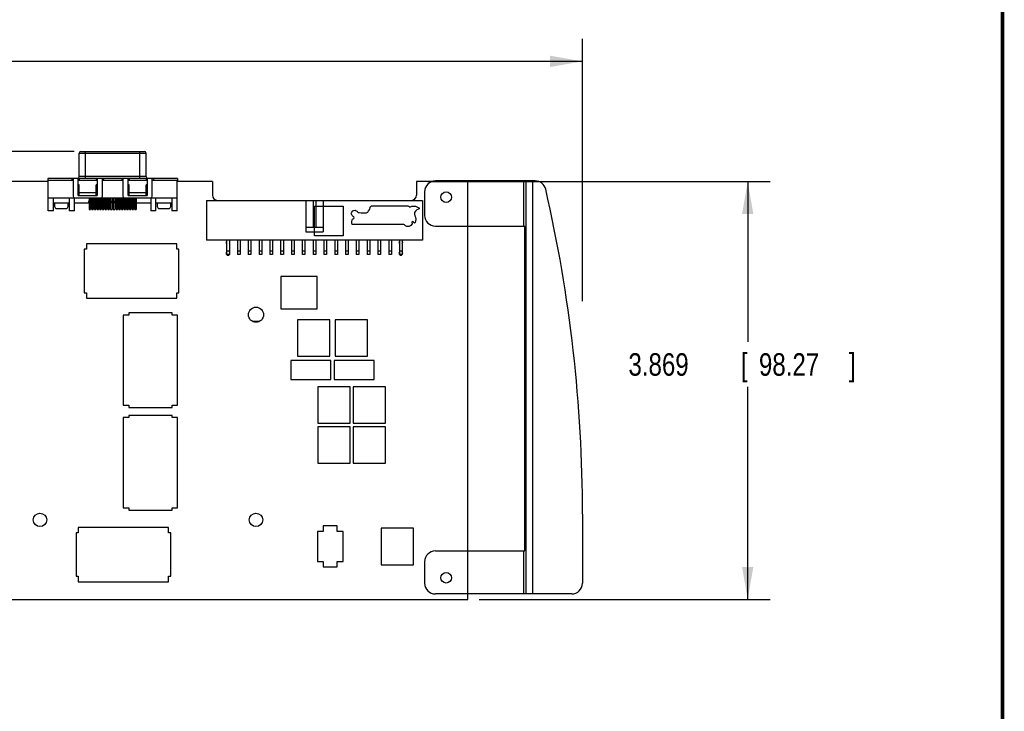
# Model space of a CAD drawing. Header units: inches. Extents: x 0.2 to 16.8, y 0.1 to 10.8.
# Tile 19 of 20: x 11.3 to 16.8, y 3 to 6.8. Entities that reach past the tile are written whole.
import ezdxf

# ---------------------------------------------------------------- set-up
doc = ezdxf.new("R2010")
doc.units = ezdxf.units.IN
doc.header["$LTSCALE"] = 0.935
doc.header["$MEASUREMENT"] = 0
doc.layers.get('0').update_dxf_attribs({"linetype": 'CONTINUOUS'})
doc.layers.add('DIMENSIONS', color=7, linetype='CONTINUOUS')
doc.styles.get("Standard").update_dxf_attribs({"font": 'txt', "width": 0.8})
doc.dimstyles.new('DIMSTYLE_1', dxfattribs={"dimtxt": 0.125, "dimasz": 0.18, "dimexe": 0.18, "dimexo": 0.0625, "dimgap": 0.09, "dimtad": 0, "dimtih": 1, "dimtoh": 1, "dimdec": 3, "dimlfac": 1.666667, "dimzin": 4, "dimdsep": 46, "dimtxsty": 'STANDARD', "dimblk": '_FILLED', "dimblk1": '_FILLED', "dimblk2": '_FILLED', "dimcen": 0.09, "dimadec": 0, "dimazin": 0, "dimtp": 0.001, "dimtm": 0.001, "dimtfac": 1, "dimtdec": 3, "dimtofl": 0, "dimtmove": 0, "dimatfit": 3, "dimldrblk": '_FILLED', "dimfxl": 1, "dimtolj": 1, "dimtzin": 4, "dimarcsym": 0})

# ---------------------------------------------------------------- blocks, each defined once
blk = doc.blocks.new('_FILLED')
at = {"color": 0, "linetype": 'BYBLOCK'}
blk.add_solid([(0, 0), (-1, 0.174), (-1, -0.174)], dxfattribs=at)
blk = doc.blocks.new('*D0')
at = {"layer": 'DIMENSIONS', "color": 2, "linetype": 'CONTINUOUS'}
for p, q in [((5.9837, 5.6404), (5.9837, 6.7056)), ((14.4167, 5.2487), (14.4167, 6.7056)), ((5.9837, 6.5806), (9.3754, 6.5806)), ((14.4167, 6.5806), (10.7254, 6.5806))]:
    blk.add_line(p, q, dxfattribs=at)
at = {"layer": 'DIMENSIONS', "color": 2, "linetype": 'CONTINUOUS', "xscale": 0.18, "yscale": 0.18, "zscale": 0.18, "rotation": 180}
blk.add_blockref('_FILLED', (5.9837, 6.5806), dxfattribs=at)
at = {"layer": 'DIMENSIONS', "color": 2, "linetype": 'CONTINUOUS', "xscale": 0.18, "yscale": 0.18, "zscale": 0.18}
blk.add_blockref('_FILLED', (14.4167, 6.5806), dxfattribs=at)
at = {"layer": 'DIMENSIONS', "color": 2, "linetype": 'CONTINUOUS', "width": 0.8}
for s, p in [('14.055', (9.4379, 6.5181)), ('[', (10.1629, 6.5181)), ('357', (10.2629, 6.5181)), (']', (10.5629, 6.5181))]:
    blk.add_text(s, height=0.125, dxfattribs=at).set_placement(p)
blk = doc.blocks.new('*D1')
at = {"layer": 'DIMENSIONS', "color": 2, "linetype": 'CONTINUOUS'}
for p, q in [((13.557, 5.9127), (15.4595, 5.9127)), ((15.3345, 5.9127), (15.3345, 5.0215)), ((15.3345, 3.5913), (15.3345, 4.7715)), ((13.842, 3.5913), (15.4595, 3.5913))]:
    blk.add_line(p, q, dxfattribs=at)
at = {"layer": 'DIMENSIONS', "color": 2, "linetype": 'CONTINUOUS', "xscale": 0.18, "yscale": 0.18, "zscale": 0.18}
for p, rotation in [((15.3345, 5.9127), 90), ((15.3345, 3.5913), 270)]:
    blk.add_blockref('_FILLED', p, dxfattribs=dict(at, rotation=rotation))
at = {"layer": 'DIMENSIONS', "color": 2, "linetype": 'CONTINUOUS', "width": 0.8}
for s, p in [('3.869', (14.672, 4.834)), ('[', (15.297, 4.834)), ('98.27', (15.397, 4.834)), (']', (15.897, 4.834))]:
    blk.add_text(s, height=0.125, dxfattribs=at).set_placement(p)
blk = doc.blocks.new('*D5')
at = {"layer": 'DIMENSIONS', "color": 2, "linetype": 'CONTINUOUS'}
for p, q in [((5.3919, 6.5806), (5.2147, 6.5806)), ((5.3919, 6.0806), (5.3919, 6.5806)), ((11.5936, 6.0806), (5.2669, 6.0806)), ((6.3472, 3.3963), (5.2669, 3.3963)), ((5.3919, 3.3963), (5.3919, 3.0363))]:
    blk.add_line(p, q, dxfattribs=at)
at = {"layer": 'DIMENSIONS', "color": 2, "linetype": 'CONTINUOUS', "xscale": 0.18, "yscale": 0.18, "zscale": 0.18}
for p, rotation in [((5.3919, 6.0806), 270), ((5.3919, 3.3963), 90)]:
    blk.add_blockref('_FILLED', p, dxfattribs=dict(at, rotation=rotation))
at = {"layer": 'DIMENSIONS', "color": 2, "linetype": 'CONTINUOUS', "width": 0.8}
for s, p in [('4.474', (3.7272, 6.5181)), ('[', (4.3522, 6.5181)), ('113.64', (4.4522, 6.5181)), (']', (5.0522, 6.5181))]:
    blk.add_text(s, height=0.125, dxfattribs=at).set_placement(p)

msp = doc.modelspace()

# ---------------------------------------------------------------- linework, layer by layer
at = {"color": 7, "linetype": 'CONTINUOUS'}
for p, q in [((11.63015, 6.08061), (11.9833, 6.08061)), ((11.65613, 5.93061), (11.65613, 6.08061)), ((11.95732, 5.93061), (11.95732, 6.08061)), ((11.6207, 5.94006), (11.6207, 6.07117)), ((11.6207, 6.07117), (11.99275, 6.07117)), ((11.99275, 5.94006), (11.99275, 6.07117)), ((11.44909, 5.91266), (6.72773, 5.91266)), ((11.44673, 5.93061), (11.44673, 5.9188)), ((12.16673, 5.93061), (11.44673, 5.93061)), ((11.58645, 5.9188), (11.44673, 5.9188)), ((11.44909, 5.75061), (11.44909, 5.9188)), ((11.58054, 5.93061), (11.58054, 5.9188)), ((11.58645, 5.93061), (11.58645, 5.83093)), ((11.6148, 5.83565), (11.6148, 5.93061)), ((11.7211, 5.9188), (11.6148, 5.9188)), ((11.99275, 5.94006), (11.6207, 5.94006)), ((11.6207, 5.93061), (11.6207, 5.9188)), ((11.71519, 5.93061), (11.71519, 5.9188)), ((11.7211, 5.93061), (11.7211, 5.83565)), ((11.74944, 5.83093), (11.74944, 5.93061)), ((11.86401, 5.9188), (11.74944, 5.9188)), ((11.75535, 5.93061), (11.75535, 5.9188)), ((11.8581, 5.93061), (11.8581, 5.9188)), ((11.86401, 5.93061), (11.86401, 5.83093)), ((11.89235, 5.83565), (11.89235, 5.93061)), ((11.99865, 5.9188), (11.89235, 5.9188)), ((11.89826, 5.93061), (11.89826, 5.9188)), ((11.99275, 5.93061), (11.99275, 5.9188)), ((11.99865, 5.93061), (11.99865, 5.83565)), ((12.027, 5.83093), (12.027, 5.93061)), ((12.16673, 5.9188), (12.027, 5.9188)), ((12.03291, 5.93061), (12.03291, 5.9188)), ((12.16436, 5.75061), (12.16436, 5.9188)), ((12.36053, 5.91266), (12.16436, 5.91266)), ((12.16673, 5.93061), (12.16673, 5.9188)), ((12.36053, 5.91266), (12.36053, 5.83646)), ((13.58024, 5.91266), (13.49453, 5.91266)), ((13.49453, 5.91266), (13.49453, 5.83646)), ((14.15391, 5.91626), (13.59953, 5.91626)), ((13.77953, 3.59126), (13.77953, 5.91626)), ((14.08935, 5.91626), (14.08935, 5.66486)), ((14.10177, 5.91626), (14.10177, 3.62126)), ((14.13897, 5.91626), (14.13897, 3.62126)), ((11.6207, 5.89471), (11.6148, 5.89471)), ((11.6207, 5.83565), (11.6207, 5.89471)), ((11.7211, 5.89471), (11.71519, 5.89471)), ((11.71519, 5.83565), (11.71519, 5.89471)), ((11.89826, 5.89471), (11.89235, 5.89471)), ((11.89826, 5.83565), (11.89826, 5.89471)), ((11.99865, 5.89471), (11.99275, 5.89471)), ((11.99275, 5.83565), (11.99275, 5.89471)), ((13.53953, 5.85626), (13.53953, 5.72486)), ((11.44909, 5.82148), (11.59458, 5.82148)), ((11.47743, 5.75061), (11.47743, 5.82148)), ((11.56602, 5.82148), (11.56602, 5.75061)), ((11.59436, 5.75061), (11.59436, 5.82148)), ((11.5959, 5.82148), (12.01755, 5.82148)), ((11.6148, 5.83565), (11.7211, 5.83565)), ((11.71519, 5.84983), (11.6207, 5.84983)), ((11.67515, 5.79313), (11.67527, 5.80494)), ((11.67539, 5.82148), (11.67539, 5.75676)), ((11.67539, 5.80022), (11.68318, 5.80022)), ((11.68318, 5.82148), (11.68318, 5.75676)), ((11.68342, 5.79313), (11.6833, 5.80494)), ((11.69015, 5.79313), (11.69027, 5.80494)), ((11.69039, 5.82148), (11.69039, 5.75676)), ((11.69039, 5.80022), (11.69818, 5.80022)), ((11.69818, 5.82148), (11.69818, 5.75676)), ((11.69842, 5.79313), (11.6983, 5.80494)), ((11.70515, 5.79313), (11.70527, 5.80494)), ((11.70539, 5.82148), (11.70539, 5.75676)), ((11.70539, 5.80022), (11.71318, 5.80022)), ((11.71318, 5.82148), (11.71318, 5.75676)), ((11.71342, 5.79313), (11.7133, 5.80494)), ((11.72015, 5.79313), (11.72027, 5.80494)), ((11.72039, 5.82148), (11.72039, 5.75676)), ((11.72039, 5.80022), (11.72818, 5.80022)), ((11.72818, 5.82148), (11.72818, 5.75676)), ((11.72842, 5.79313), (11.7283, 5.80494)), ((11.73515, 5.79313), (11.73527, 5.80494)), ((11.73539, 5.82148), (11.73539, 5.75676)), ((11.73539, 5.80022), (11.74318, 5.80022)), ((11.74318, 5.82148), (11.74318, 5.75676)), ((11.74342, 5.79313), (11.7433, 5.80494)), ((11.75015, 5.79313), (11.75027, 5.80494)), ((11.75039, 5.82148), (11.75039, 5.75676)), ((11.75039, 5.80022), (11.75818, 5.80022)), ((11.75818, 5.82148), (11.75818, 5.75676)), ((11.75842, 5.79313), (11.7583, 5.80494)), ((11.76515, 5.79313), (11.76527, 5.80494)), ((11.76539, 5.82148), (11.76539, 5.75676)), ((11.76539, 5.80022), (11.77318, 5.80022)), ((11.77318, 5.82148), (11.77318, 5.75676)), ((11.77342, 5.79313), (11.7733, 5.80494)), ((11.78015, 5.79313), (11.78027, 5.80494)), ((11.78039, 5.82148), (11.78039, 5.75676)), ((11.78039, 5.80022), (11.78818, 5.80022)), ((11.78818, 5.82148), (11.78818, 5.75676)), ((11.78842, 5.79313), (11.7883, 5.80494)), ((11.79515, 5.79313), (11.79527, 5.80494)), ((11.79539, 5.82148), (11.79539, 5.75676)), ((11.79539, 5.80022), (11.80318, 5.80022)), ((11.80318, 5.82148), (11.80318, 5.75676)), ((11.80342, 5.79313), (11.8033, 5.80494)), ((11.81015, 5.79313), (11.81027, 5.80494)), ((11.81039, 5.82148), (11.81039, 5.75676)), ((11.81039, 5.80022), (11.81818, 5.80022)), ((11.81818, 5.82148), (11.81818, 5.75676)), ((11.81842, 5.79313), (11.8183, 5.80494)), ((11.82515, 5.79313), (11.82527, 5.80494)), ((11.82539, 5.82148), (11.82539, 5.75676)), ((11.82539, 5.80022), (11.83318, 5.80022)), ((11.83318, 5.82148), (11.83318, 5.75676)), ((11.83342, 5.79313), (11.8333, 5.80494)), ((11.84015, 5.79313), (11.84027, 5.80494)), ((11.84039, 5.82148), (11.84039, 5.75676)), ((11.84039, 5.80022), (11.84818, 5.80022)), ((11.84818, 5.82148), (11.84818, 5.75676)), ((11.84842, 5.79313), (11.8483, 5.80494)), ((11.85515, 5.79313), (11.85527, 5.80494)), ((11.85539, 5.82148), (11.85539, 5.75676)), ((11.85539, 5.80022), (11.86318, 5.80022)), ((11.86318, 5.82148), (11.86318, 5.75676)), ((11.86342, 5.79313), (11.8633, 5.80494)), ((11.87015, 5.79313), (11.87027, 5.80494)), ((11.87039, 5.82148), (11.87039, 5.75676)), ((11.87039, 5.80022), (11.87818, 5.80022)), ((11.87818, 5.82148), (11.87818, 5.75676)), ((11.87842, 5.79313), (11.8783, 5.80494)), ((11.88515, 5.79313), (11.88527, 5.80494)), ((11.88539, 5.82148), (11.88539, 5.75676)), ((11.88539, 5.80022), (11.89318, 5.80022)), ((11.89235, 5.83565), (11.99865, 5.83565)), ((11.89318, 5.82148), (11.89318, 5.75676)), ((11.89342, 5.79313), (11.8933, 5.80494)), ((11.99275, 5.84983), (11.89826, 5.84983)), ((11.90015, 5.79313), (11.90027, 5.80494)), ((11.90039, 5.82148), (11.90039, 5.75676)), ((11.90039, 5.80022), (11.90818, 5.80022)), ((11.90818, 5.82148), (11.90818, 5.75676)), ((11.90842, 5.79313), (11.9083, 5.80494)), ((11.91515, 5.79313), (11.91527, 5.80494)), ((11.91539, 5.82148), (11.91539, 5.75676)), ((11.91539, 5.80022), (11.92318, 5.80022)), ((11.92318, 5.82148), (11.92318, 5.75676)), ((11.92342, 5.79313), (11.9233, 5.80494)), ((11.93015, 5.79313), (11.93027, 5.80494)), ((11.93039, 5.82148), (11.93039, 5.75676)), ((11.93039, 5.80022), (11.93818, 5.80022)), ((11.93818, 5.82148), (11.93818, 5.75676)), ((11.93842, 5.79313), (11.9383, 5.80494)), ((12.01887, 5.82148), (12.16436, 5.82148)), ((12.01909, 5.82148), (12.01909, 5.75061)), ((12.04743, 5.75061), (12.04743, 5.82148)), ((12.13602, 5.82148), (12.13602, 5.75061)), ((12.32753, 5.80826), (13.52753, 5.80826)), ((12.32753, 5.80826), (12.32753, 5.58626)), ((12.87953, 5.80826), (12.87953, 5.63426)), ((12.92003, 5.80826), (12.92003, 5.65826)), ((12.93503, 5.80826), (12.93503, 5.65826)), ((12.97553, 5.80826), (12.97553, 5.63426)), ((13.52753, 5.80826), (13.52753, 5.58626)), ((11.47743, 5.75061), (11.44909, 5.75061)), ((11.56602, 5.79313), (11.47743, 5.79313)), ((11.48381, 5.79313), (11.48381, 5.77447)), ((11.49562, 5.76266), (11.54712, 5.76266)), ((11.55893, 5.77447), (11.55893, 5.79313)), ((11.59436, 5.75061), (11.56602, 5.75061)), ((11.67515, 5.79313), (11.59436, 5.79313)), ((11.67539, 5.75676), (11.68318, 5.75676)), ((11.69015, 5.79313), (11.68342, 5.79313)), ((11.69039, 5.75676), (11.69818, 5.75676)), ((11.70515, 5.79313), (11.69842, 5.79313)), ((11.70539, 5.75676), (11.71318, 5.75676)), ((11.72015, 5.79313), (11.71342, 5.79313)), ((11.72039, 5.75676), (11.72818, 5.75676)), ((11.73515, 5.79313), (11.72842, 5.79313)), ((11.73539, 5.75676), (11.74318, 5.75676)), ((11.75015, 5.79313), (11.74342, 5.79313)), ((11.75039, 5.75676), (11.75818, 5.75676)), ((11.76515, 5.79313), (11.75842, 5.79313)), ((11.76539, 5.75676), (11.77318, 5.75676)), ((11.78015, 5.79313), (11.77342, 5.79313)), ((11.78039, 5.75676), (11.78818, 5.75676)), ((11.79515, 5.79313), (11.78842, 5.79313)), ((11.79539, 5.75676), (11.80318, 5.75676)), ((11.81015, 5.79313), (11.80342, 5.79313)), ((11.81039, 5.75676), (11.81818, 5.75676)), ((11.82515, 5.79313), (11.81842, 5.79313)), ((11.82539, 5.75676), (11.83318, 5.75676)), ((11.84015, 5.79313), (11.83342, 5.79313)), ((11.84039, 5.75676), (11.84818, 5.75676)), ((11.85515, 5.79313), (11.84842, 5.79313)), ((11.85539, 5.75676), (11.86318, 5.75676)), ((11.87015, 5.79313), (11.86342, 5.79313)), ((11.87039, 5.75676), (11.87818, 5.75676)), ((11.88515, 5.79313), (11.87842, 5.79313)), ((11.88539, 5.75676), (11.89318, 5.75676)), ((11.90015, 5.79313), (11.89342, 5.79313)), ((11.90039, 5.75676), (11.90818, 5.75676)), ((11.91515, 5.79313), (11.90842, 5.79313)), ((11.91539, 5.75676), (11.92318, 5.75676)), ((11.93015, 5.79313), (11.92342, 5.79313)), ((11.93039, 5.75676), (11.93818, 5.75676)), ((12.01909, 5.79313), (11.93842, 5.79313)), ((12.04743, 5.75061), (12.01909, 5.75061)), ((12.13602, 5.79313), (12.04743, 5.79313)), ((12.05452, 5.79313), (12.05452, 5.77447)), ((12.06633, 5.76266), (12.11783, 5.76266)), ((12.12964, 5.77447), (12.12964, 5.79313)), ((12.16436, 5.75061), (12.13602, 5.75061)), ((12.97553, 5.65826), (12.87953, 5.65826)), ((12.87953, 5.63426), (12.97553, 5.63426)), ((13.59953, 5.66486), (14.09633, 5.66486)), ((14.09633, 3.86066), (14.09633, 5.66486)), ((13.52753, 5.58626), (12.32753, 5.58626)), ((12.44003, 5.58626), (12.44003, 5.50676)), ((12.45503, 5.58626), (12.45503, 5.50676)), ((12.50003, 5.58626), (12.50003, 5.50676)), ((12.51503, 5.58626), (12.51503, 5.50676)), ((12.56003, 5.58626), (12.56003, 5.50676)), ((12.57503, 5.58626), (12.57503, 5.50676)), ((12.62003, 5.58626), (12.62003, 5.50676)), ((12.63503, 5.58626), (12.63503, 5.50676)), ((12.68003, 5.58626), (12.68003, 5.50676)), ((12.69503, 5.58626), (12.69503, 5.50676)), ((12.74003, 5.58626), (12.74003, 5.50676)), ((12.75503, 5.58626), (12.75503, 5.50676)), ((12.80003, 5.58626), (12.80003, 5.50676)), ((12.81503, 5.58626), (12.81503, 5.50676)), ((12.86003, 5.58626), (12.86003, 5.50676)), ((12.87503, 5.58626), (12.87503, 5.50676)), ((12.92003, 5.58626), (12.92003, 5.50676)), ((12.93503, 5.58626), (12.93503, 5.50676)), ((12.98003, 5.58626), (12.98003, 5.50676)), ((12.99503, 5.58626), (12.99503, 5.50676)), ((13.04003, 5.58626), (13.04003, 5.50676)), ((13.05503, 5.58626), (13.05503, 5.50676)), ((13.10003, 5.58626), (13.10003, 5.50676)), ((13.11503, 5.58626), (13.11503, 5.50676)), ((13.16003, 5.58626), (13.16003, 5.50676)), ((13.17503, 5.58626), (13.17503, 5.50676)), ((13.22003, 5.58626), (13.22003, 5.50676)), ((13.23503, 5.58626), (13.23503, 5.50676)), ((13.28003, 5.58626), (13.28003, 5.50676)), ((13.29503, 5.58626), (13.29503, 5.50676)), ((13.34003, 5.58626), (13.34003, 5.50676)), ((13.35503, 5.58626), (13.35503, 5.50676)), ((13.40003, 5.58626), (13.40003, 5.50676)), ((13.41503, 5.58626), (13.41503, 5.50676)), ((11.66086, 5.53621), (11.64834, 5.53621)), ((11.64834, 5.53621), (11.64834, 5.29432)), ((12.16259, 5.56621), (11.66086, 5.56621)), ((11.66086, 5.56621), (11.66086, 5.53621)), ((12.16259, 5.53621), (12.16259, 5.56621)), ((12.17511, 5.53621), (12.16259, 5.53621)), ((12.17511, 5.29432), (12.17511, 5.53621)), ((12.45503, 5.52626), (12.44003, 5.52626)), ((12.51503, 5.52626), (12.50003, 5.52626)), ((12.57503, 5.52626), (12.56003, 5.52626)), ((12.63503, 5.52626), (12.62003, 5.52626)), ((12.69503, 5.52626), (12.68003, 5.52626)), ((12.75503, 5.52626), (12.74003, 5.52626)), ((12.81503, 5.52626), (12.80003, 5.52626)), ((12.87503, 5.52626), (12.86003, 5.52626)), ((12.93503, 5.52626), (12.92003, 5.52626)), ((12.99503, 5.52626), (12.98003, 5.52626)), ((13.05503, 5.52626), (13.04003, 5.52626)), ((13.11503, 5.52626), (13.10003, 5.52626)), ((13.17503, 5.52626), (13.16003, 5.52626)), ((13.23503, 5.52626), (13.22003, 5.52626)), ((13.29503, 5.52626), (13.28003, 5.52626)), ((13.35503, 5.52626), (13.34003, 5.52626)), ((13.41503, 5.52626), (13.40003, 5.52626)), ((12.45503, 5.50676), (12.44003, 5.50676)), ((12.51503, 5.50676), (12.50003, 5.50676)), ((12.57503, 5.50676), (12.56003, 5.50676)), ((12.63503, 5.50676), (12.62003, 5.50676)), ((12.69503, 5.50676), (12.68003, 5.50676)), ((12.75503, 5.50676), (12.74003, 5.50676)), ((12.81503, 5.50676), (12.80003, 5.50676)), ((12.87503, 5.50676), (12.86003, 5.50676)), ((12.93503, 5.50676), (12.92003, 5.50676)), ((12.99503, 5.50676), (12.98003, 5.50676)), ((13.05503, 5.50676), (13.04003, 5.50676)), ((13.11503, 5.50676), (13.10003, 5.50676)), ((13.17503, 5.50676), (13.16003, 5.50676)), ((13.23503, 5.50676), (13.22003, 5.50676)), ((13.29503, 5.50676), (13.28003, 5.50676)), ((13.35503, 5.50676), (13.34003, 5.50676)), ((13.41503, 5.50676), (13.40003, 5.50676)), ((12.9433, 5.38503), (12.74015, 5.38503)), ((12.74015, 5.38503), (12.74015, 5.2055)), ((12.9433, 5.2055), (12.9433, 5.38503)), ((11.64834, 5.29432), (11.66086, 5.29432)), ((11.66086, 5.29432), (11.66086, 5.26432)), ((11.66086, 5.26432), (12.16259, 5.26432)), ((12.16259, 5.29432), (12.17511, 5.29432)), ((12.16259, 5.26432), (12.16259, 5.29432)), ((12.74015, 5.2055), (12.9433, 5.2055)), ((11.89578, 5.17113), (11.86578, 5.17113)), ((11.86578, 5.17113), (11.86578, 4.6694)), ((12.13767, 5.18365), (11.89578, 5.18365)), ((11.89578, 5.18365), (11.89578, 5.17113)), ((12.13767, 5.17113), (12.13767, 5.18365)), ((12.16767, 5.17113), (12.13767, 5.17113)), ((12.16767, 4.6694), (12.16767, 5.17113)), ((13.01249, 5.14484), (12.83296, 5.14484)), ((12.83296, 5.14484), (12.83296, 4.94169)), ((13.01249, 4.94169), (13.01249, 5.14484)), ((13.22249, 5.14484), (13.04296, 5.14484)), ((13.04296, 5.14484), (13.04296, 4.94169)), ((13.22249, 4.94169), (13.22249, 5.14484)), ((12.62308, 5.13596), (12.58277, 5.13596)), ((12.83296, 4.94169), (13.01249, 4.94169)), ((13.04296, 4.94169), (13.22249, 4.94169)), ((13.01903, 4.91876), (12.79643, 4.91876)), ((12.79643, 4.91876), (12.79643, 4.81376)), ((13.01903, 4.81376), (13.01903, 4.91876)), ((13.25903, 4.91876), (13.03643, 4.91876)), ((13.03643, 4.91876), (13.03643, 4.81376)), ((13.25903, 4.81376), (13.25903, 4.91876)), ((12.79643, 4.81376), (13.01903, 4.81376)), ((13.03643, 4.81376), (13.25903, 4.81376)), ((13.12649, 4.77284), (12.94696, 4.77284)), ((12.94696, 4.77284), (12.94696, 4.56969)), ((13.12649, 4.56969), (13.12649, 4.77284)), ((13.32149, 4.77284), (13.14196, 4.77284)), ((13.14196, 4.77284), (13.14196, 4.56969)), ((13.32149, 4.56969), (13.32149, 4.77284)), ((11.86578, 4.6694), (11.89578, 4.6694)), ((11.89578, 4.6694), (11.89578, 4.65688)), ((11.89578, 4.65688), (12.13767, 4.65688)), ((12.13767, 4.6694), (12.16767, 4.6694)), ((12.13767, 4.65688), (12.13767, 4.6694)), ((11.89578, 4.60113), (11.86578, 4.60113)), ((11.86578, 4.60113), (11.86578, 4.0994)), ((12.13767, 4.61365), (11.89578, 4.61365)), ((11.89578, 4.61365), (11.89578, 4.60113)), ((12.13767, 4.60113), (12.13767, 4.61365)), ((12.16767, 4.60113), (12.13767, 4.60113)), ((12.16767, 4.0994), (12.16767, 4.60113)), ((12.94696, 4.56969), (13.12649, 4.56969)), ((13.12649, 4.55084), (12.94696, 4.55084)), ((12.94696, 4.55084), (12.94696, 4.34769)), ((13.12649, 4.34769), (13.12649, 4.55084)), ((13.14196, 4.56969), (13.32149, 4.56969)), ((13.32149, 4.55084), (13.14196, 4.55084)), ((13.14196, 4.55084), (13.14196, 4.34769)), ((13.32149, 4.34769), (13.32149, 4.55084)), ((12.94696, 4.34769), (13.12649, 4.34769)), ((13.14196, 4.34769), (13.32149, 4.34769)), ((11.86578, 4.0994), (11.89578, 4.0994)), ((11.89578, 4.0994), (11.89578, 4.08688)), ((11.89578, 4.08688), (12.13767, 4.08688)), ((12.13767, 4.0994), (12.16767, 4.0994)), ((12.13767, 4.08688), (12.13767, 4.0994)), ((14.41673, 4.06526), (14.41673, 3.68126)), ((13.05473, 3.99926), (12.97673, 3.99926)), ((12.97673, 3.99926), (12.97673, 3.96926)), ((13.05473, 3.96926), (13.05473, 3.99926)), ((11.61586, 3.96121), (11.60334, 3.96121)), ((11.60334, 3.96121), (11.60334, 3.71932)), ((12.11759, 3.99121), (11.61586, 3.99121)), ((11.61586, 3.99121), (11.61586, 3.96121)), ((12.11759, 3.96121), (12.11759, 3.99121)), ((12.13011, 3.96121), (12.11759, 3.96121)), ((12.13011, 3.71932), (12.13011, 3.96121)), ((12.97673, 3.96926), (12.94373, 3.96926)), ((12.94373, 3.96926), (12.94373, 3.80126)), ((13.08773, 3.96926), (13.05473, 3.96926)), ((13.08773, 3.80126), (13.08773, 3.96926)), ((13.47749, 3.98684), (13.29796, 3.98684)), ((13.29796, 3.98684), (13.29796, 3.78369)), ((13.47749, 3.78369), (13.47749, 3.98684)), ((13.59953, 3.86066), (14.09633, 3.86066)), ((14.08935, 3.86066), (14.08935, 3.62126)), ((12.94373, 3.80126), (12.97673, 3.80126)), ((12.97673, 3.80126), (12.97673, 3.77126)), ((13.05473, 3.80126), (13.08773, 3.80126)), ((13.05473, 3.77126), (13.05473, 3.80126)), ((13.29796, 3.78369), (13.47749, 3.78369)), ((13.53953, 3.80066), (13.53953, 3.68126)), ((12.97673, 3.77126), (13.05473, 3.77126)), ((11.60334, 3.71932), (11.61586, 3.71932)), ((11.61586, 3.71932), (11.61586, 3.68932)), ((11.61586, 3.68932), (12.11759, 3.68932)), ((12.11759, 3.71932), (12.13011, 3.71932)), ((12.11759, 3.68932), (12.11759, 3.71932)), ((14.35673, 3.62126), (13.59953, 3.62126)), ((9.27053, 3.59126), (13.77953, 3.59126))]:
    msp.add_line(p, q, dxfattribs=at)
at = {"color": 6, "linetype": 'CONTINUOUS'}
for p, q in [((12.92823, 5.77663), (13.08769, 5.77663)), ((12.92823, 5.61208), (12.92823, 5.77663)), ((13.08769, 5.77663), (13.08769, 5.61208)), ((13.13455, 5.74306), (13.1401, 5.75059)), ((13.1401, 5.75059), (13.14565, 5.75218)), ((13.14565, 5.75218), (13.15476, 5.75297)), ((13.15476, 5.75297), (13.16031, 5.75059)), ((13.16031, 5.75059), (13.16467, 5.74782)), ((13.16467, 5.74782), (13.16626, 5.74544)), ((13.16626, 5.74544), (13.17022, 5.74148)), ((13.22493, 5.74266), (13.2273, 5.7498)), ((13.2273, 5.7498), (13.23087, 5.75575)), ((13.23087, 5.75575), (13.23404, 5.75654)), ((13.23404, 5.75654), (13.23523, 5.75931)), ((13.23523, 5.75931), (13.23682, 5.76803)), ((13.23682, 5.76803), (13.2388, 5.77477)), ((13.2388, 5.77477), (13.24395, 5.77755)), ((13.24395, 5.77755), (13.44572, 5.77755)), ((13.44572, 5.77755), (13.45444, 5.77358)), ((13.45444, 5.77358), (13.45801, 5.77002)), ((13.45801, 5.77002), (13.46197, 5.77239)), ((13.46197, 5.77239), (13.46871, 5.77596)), ((13.46871, 5.77596), (13.47902, 5.77636)), ((13.47902, 5.77636), (13.48972, 5.77517)), ((13.48933, 5.74742), (13.48417, 5.74068)), ((13.49725, 5.75495), (13.48933, 5.74742)), ((13.48972, 5.77517), (13.50439, 5.76922)), ((13.50558, 5.75931), (13.49725, 5.75495)), ((13.50439, 5.76922), (13.50677, 5.76764)), ((13.51033, 5.7613), (13.50558, 5.75931)), ((13.50677, 5.76764), (13.50954, 5.76605)), ((13.50954, 5.76605), (13.51033, 5.7613)), ((13.13256, 5.73553), (13.13455, 5.74306)), ((13.13692, 5.72403), (13.13256, 5.73553)), ((13.13455, 5.68915), (13.13692, 5.69985)), ((13.13455, 5.68122), (13.13455, 5.68915)), ((13.14129, 5.72126), (13.13692, 5.72403)), ((13.13692, 5.69985), (13.1397, 5.70461)), ((13.1397, 5.70461), (13.14644, 5.70659)), ((13.14366, 5.71928), (13.14129, 5.72126)), ((13.14723, 5.71611), (13.14366, 5.71928)), ((13.14644, 5.70659), (13.14802, 5.71175)), ((13.14802, 5.71175), (13.14723, 5.71611)), ((13.17022, 5.74148), (13.17656, 5.74029)), ((13.17656, 5.74029), (13.18766, 5.73949)), ((13.18766, 5.73949), (13.21739, 5.73989)), ((13.21739, 5.73989), (13.22493, 5.74266)), ((13.47188, 5.68994), (13.46951, 5.68638)), ((13.47942, 5.68519), (13.47188, 5.68994)), ((13.48417, 5.74068), (13.48417, 5.73157)), ((13.48417, 5.73157), (13.48615, 5.72324)), ((13.48615, 5.72324), (13.48893, 5.71492)), ((13.48933, 5.69193), (13.48774, 5.68479)), ((13.48893, 5.71492), (13.49012, 5.70184)), ((13.49012, 5.70184), (13.48933, 5.69193)), ((13.13732, 5.67488), (13.13455, 5.68122)), ((13.42432, 5.67488), (13.13732, 5.67488)), ((13.42709, 5.67171), (13.42432, 5.67488)), ((13.43304, 5.66656), (13.42709, 5.67171)), ((13.44017, 5.66378), (13.43304, 5.66656)), ((13.45167, 5.66338), (13.44017, 5.66378)), ((13.45722, 5.66457), (13.45167, 5.66338)), ((13.46316, 5.66774), (13.45722, 5.66457)), ((13.4699, 5.67805), (13.46316, 5.66774)), ((13.46951, 5.68638), (13.4699, 5.67805)), ((13.48378, 5.68241), (13.47942, 5.68519)), ((13.48774, 5.68479), (13.48378, 5.68241)), ((13.08769, 5.61208), (12.92823, 5.61208))]:
    msp.add_line(p, q, dxfattribs=at)
at = {"color": 7, "linetype": 'CONTINUOUS', "const_width": 0.02}
msp.add_lwpolyline([(16.75, 0.25859), (16.75, 10.75859)], dxfattribs=at)
at = {"color": 7, "linetype": 'CONTINUOUS'}
for centre, radius in [((13.65953, 5.82626), 0.0294), ((12.60293, 5.17286), 0.04205), ((11.40293, 4.03286), 0.0375), ((12.60293, 4.03286), 0.0375), ((13.65953, 3.71126), 0.0294)]:
    msp.add_circle(centre, radius, dxfattribs=at)
for centre, radius, start, end in [((11.63015, 6.07117), 0.00945, 90, 180), ((11.9833, 6.07117), 0.00945, 0, 90), ((11.61125, 5.94006), 0.00945, 270, 360), ((12.0022, 5.94006), 0.00945, 180, 270), ((13.59953, 5.85626), 0.06, 90, 180), ((14.15391, 5.85626), 0.06, 12.92129, 90), ((6.34733, 4.06526), 8.0694, 0.000001, 12.921287), ((11.5959, 5.83093), 0.00945, 180, 270), ((11.73999, 5.83093), 0.00945, 270, 360), ((11.87346, 5.83093), 0.00945, 180, 270), ((12.01755, 5.83093), 0.00945, 270, 360), ((12.38873, 5.83646), 0.0282, 180, 270), ((13.46633, 5.83646), 0.0282, 270, 360), ((11.49562, 5.77447), 0.01181, 180, 270), ((11.54712, 5.77447), 0.01181, 270, 360), ((12.06633, 5.77447), 0.01181, 180, 270), ((12.11783, 5.77447), 0.01181, 270, 360), ((13.59953, 5.72486), 0.06, 180, 270), ((12.44753, 5.57426), 0.0105, 135.58469, 224.41531), ((12.44753, 5.57426), 0.0105, 315.58469, 44.41531), ((13.40753, 5.57426), 0.0105, 135.58469, 224.41531), ((13.40753, 5.57426), 0.0105, 315.58469, 44.41531), ((12.44753, 5.51426), 0.0105, 135.58469, 224.41531), ((12.44753, 5.51426), 0.0105, 225.58469, 314.41531), ((12.44753, 5.51426), 0.0105, 315.58469, 44.41531), ((13.40753, 5.51426), 0.0105, 135.58469, 224.41531), ((13.40753, 5.51426), 0.0105, 225.58469, 314.41531), ((13.40753, 5.51426), 0.0105, 315.58469, 44.41531), ((13.59953, 3.80066), 0.06, 90, 180), ((13.59953, 3.68126), 0.06, 180, 270), ((14.35673, 3.68126), 0.06, 270, 360)]:
    msp.add_arc(centre, radius, start, end, dxfattribs=at)

# ---------------------------------------------------------------- dimensions: what is measured, and where the dimension line sits
at = {"layer": 'DIMENSIONS', "color": 2, "linetype": 'CONTINUOUS'}
for base, p1, p2, angle, picture, middle in [((5.98373, 6.58061), (14.41673, 5.2487), (5.98373, 5.64036), 180, '*D0', (10.05044, 6.58061)), ((5.39193, 6.08061), (6.34723, 3.39626), (11.59363, 6.08061), 90, '*D5', (4.43965, 6.58061)), ((15.33451, 5.91266), (13.84203, 3.59126), (13.55703, 5.91266), 90, '*D1', (15.33451, 4.89654))]:
    dim = msp.add_linear_dim(base=base, p1=p1, p2=p2, angle=angle, dimstyle='DIMSTYLE_1', dxfattribs=at)
    dim.commit()
    dim.dimension.update_dxf_attribs({"geometry": picture, "text_midpoint": middle, "dimtype": 160})

doc.saveas('drawing.dxf')
